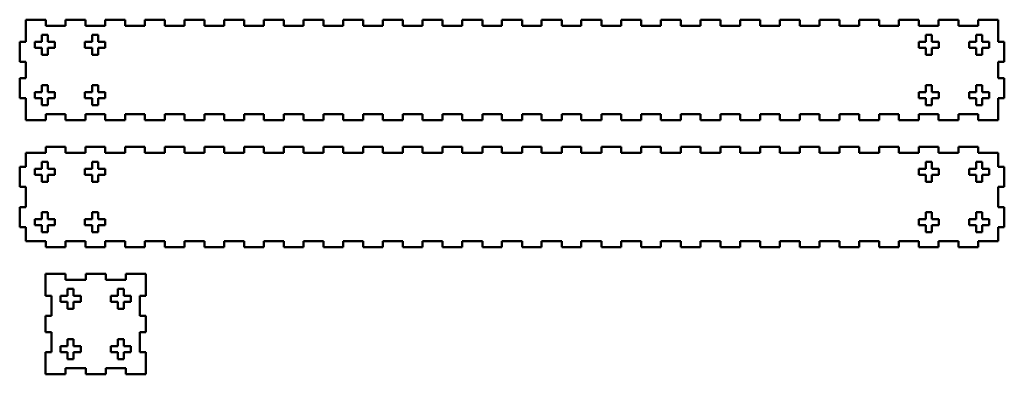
# Model space of a CAD drawing. Header units: millimetres. Extents: x 5 to 495, y 108 to 284.
import ezdxf

# ---------------------------------------------------------------- set-up
doc = ezdxf.new("R2010")
doc.units = ezdxf.units.MM
doc.layers.add('Visible (ISO)', color=7, linetype='Continuous', lineweight=50)

msp = doc.modelspace()

# ---------------------------------------------------------------- linework, layer by layer
at = {"layer": 'Visible (ISO)'}
for p, q in [((18.25, 284.07), (8.25, 284.07)), ((8.25, 284.07), (8.25, 273.07)), ((18.25, 281.07), (18.25, 284.07)), ((18.25, 281.07), (28, 281.07)), ((38, 284.07), (28, 284.07)), ((28, 284.07), (28, 281.07)), ((38, 281.07), (38, 284.07)), ((38, 281.07), (47.75, 281.07)), ((57.75, 284.07), (47.75, 284.07)), ((47.75, 284.07), (47.75, 281.07)), ((57.75, 281.07), (57.75, 284.07)), ((57.75, 281.07), (67.5, 281.07)), ((77.5, 284.07), (67.5, 284.07)), ((67.5, 284.07), (67.5, 281.07)), ((77.5, 281.07), (77.5, 284.07)), ((77.5, 281.07), (87.25, 281.07)), ((97.25, 284.07), (87.25, 284.07)), ((87.25, 284.07), (87.25, 281.07)), ((97.25, 281.07), (97.25, 284.07)), ((97.25, 281.07), (107, 281.07)), ((117, 284.07), (107, 284.07)), ((107, 284.07), (107, 281.07)), ((117, 281.07), (117, 284.07)), ((117, 281.07), (126.75, 281.07)), ((136.75, 284.07), (126.75, 284.07)), ((126.75, 284.07), (126.75, 281.07)), ((136.75, 281.07), (136.75, 284.07)), ((136.75, 281.07), (146.5, 281.07)), ((156.5, 284.07), (146.5, 284.07)), ((146.5, 284.07), (146.5, 281.07)), ((156.5, 281.07), (156.5, 284.07)), ((156.5, 281.07), (166.25, 281.07)), ((176.25, 284.07), (166.25, 284.07)), ((166.25, 284.07), (166.25, 281.07)), ((176.25, 281.07), (176.25, 284.07)), ((176.25, 281.07), (186, 281.07)), ((196, 284.07), (186, 284.07)), ((186, 284.07), (186, 281.07)), ((196, 281.07), (196, 284.07)), ((196, 281.07), (205.75, 281.07)), ((215.75, 284.07), (205.75, 284.07)), ((205.75, 284.07), (205.75, 281.07)), ((215.75, 281.07), (215.75, 284.07)), ((215.75, 281.07), (225.5, 281.07)), ((235.5, 284.07), (225.5, 284.07)), ((225.5, 284.07), (225.5, 281.07)), ((235.5, 281.07), (235.5, 284.07)), ((235.5, 281.07), (245.25, 281.07)), ((255.25, 284.07), (245.25, 284.07)), ((245.25, 284.07), (245.25, 281.07)), ((255.25, 281.07), (255.25, 284.07)), ((255.25, 281.07), (265, 281.07)), ((275, 284.07), (265, 284.07)), ((265, 284.07), (265, 281.07)), ((275, 281.07), (275, 284.07)), ((275, 281.07), (284.75, 281.07)), ((294.75, 284.07), (284.75, 284.07)), ((284.75, 284.07), (284.75, 281.07)), ((294.75, 281.07), (294.75, 284.07)), ((294.75, 281.07), (304.5, 281.07)), ((314.5, 284.07), (304.5, 284.07)), ((304.5, 284.07), (304.5, 281.07)), ((314.5, 281.07), (314.5, 284.07)), ((314.5, 281.07), (324.25, 281.07)), ((334.25, 284.07), (324.25, 284.07)), ((324.25, 284.07), (324.25, 281.07)), ((334.25, 281.07), (334.25, 284.07)), ((334.25, 281.07), (344, 281.07)), ((354, 284.07), (344, 284.07)), ((344, 284.07), (344, 281.07)), ((354, 281.07), (354, 284.07)), ((354, 281.07), (363.75, 281.07)), ((373.75, 284.07), (363.75, 284.07)), ((363.75, 284.07), (363.75, 281.07)), ((373.75, 281.07), (373.75, 284.07)), ((373.75, 281.07), (383.5, 281.07)), ((393.5, 284.07), (383.5, 284.07)), ((383.5, 284.07), (383.5, 281.07)), ((393.5, 281.07), (393.5, 284.07)), ((393.5, 281.07), (403.25, 281.07)), ((413.25, 284.07), (403.25, 284.07)), ((403.25, 284.07), (403.25, 281.07)), ((413.25, 281.07), (413.25, 284.07)), ((413.25, 281.07), (423, 281.07)), ((433, 284.07), (423, 284.07)), ((423, 284.07), (423, 281.07)), ((433, 281.07), (433, 284.07)), ((433, 281.07), (442.75, 281.07)), ((452.75, 284.07), (442.75, 284.07)), ((442.75, 284.07), (442.75, 281.07)), ((452.75, 281.07), (452.75, 284.07)), ((452.75, 281.07), (462.5, 281.07)), ((472.5, 284.07), (462.5, 284.07)), ((462.5, 284.07), (462.5, 281.07)), ((472.5, 281.07), (472.5, 284.07)), ((472.5, 281.07), (482.25, 281.07)), ((492.25, 284.07), (482.25, 284.07)), ((482.25, 284.07), (482.25, 281.07)), ((492.25, 273.07), (492.25, 284.07)), ((16.25, 273.07), (16.25, 276.57)), ((16.25, 276.57), (19.25, 276.57)), ((19.25, 276.57), (19.25, 273.07)), ((41.25, 273.07), (41.25, 276.57)), ((41.25, 276.57), (44.25, 276.57)), ((44.25, 276.57), (44.25, 273.07)), ((456.25, 273.07), (456.25, 276.57)), ((456.25, 276.57), (459.25, 276.57)), ((459.25, 276.57), (459.25, 273.07)), ((481.25, 273.07), (481.25, 276.57)), ((481.25, 276.57), (484.25, 276.57)), ((484.25, 276.57), (484.25, 273.07)), ((5.25, 273.07), (8.25, 273.07)), ((5.25, 263.07), (5.25, 273.07)), ((12.75, 270.07), (12.75, 273.07)), ((12.75, 273.07), (16.25, 273.07)), ((16.25, 270.07), (12.75, 270.07)), ((16.25, 266.57), (16.25, 270.07)), ((19.25, 273.07), (22.75, 273.07)), ((19.25, 270.07), (19.25, 266.57)), ((22.75, 270.07), (19.25, 270.07)), ((22.75, 273.07), (22.75, 270.07)), ((37.75, 270.07), (37.75, 273.07)), ((37.75, 273.07), (41.25, 273.07)), ((41.25, 270.07), (37.75, 270.07)), ((41.25, 266.57), (41.25, 270.07)), ((44.25, 273.07), (47.75, 273.07)), ((47.75, 270.07), (44.25, 270.07)), ((44.25, 270.07), (44.25, 266.57)), ((47.75, 273.07), (47.75, 270.07)), ((452.75, 270.07), (452.75, 273.07)), ((452.75, 273.07), (456.25, 273.07)), ((456.25, 270.07), (452.75, 270.07)), ((456.25, 266.57), (456.25, 270.07)), ((459.25, 273.07), (462.75, 273.07)), ((459.25, 270.07), (459.25, 266.57)), ((462.75, 270.07), (459.25, 270.07)), ((462.75, 273.07), (462.75, 270.07)), ((477.75, 273.07), (481.25, 273.07)), ((477.75, 270.07), (477.75, 273.07)), ((481.25, 270.07), (477.75, 270.07)), ((481.25, 266.57), (481.25, 270.07)), ((484.25, 273.07), (487.75, 273.07)), ((487.75, 270.07), (484.25, 270.07)), ((484.25, 270.07), (484.25, 266.57)), ((487.75, 273.07), (487.75, 270.07)), ((495.25, 273.07), (492.25, 273.07)), ((495.25, 263.07), (495.25, 273.07)), ((19.25, 266.57), (16.25, 266.57)), ((44.25, 266.57), (41.25, 266.57)), ((459.25, 266.57), (456.25, 266.57)), ((484.25, 266.57), (481.25, 266.57)), ((8.25, 263.07), (5.25, 263.07)), ((8.25, 255.07), (8.25, 263.07)), ((492.25, 263.07), (492.25, 255.07)), ((492.25, 263.07), (495.25, 263.07)), ((8.25, 255.07), (5.25, 255.07)), ((5.25, 255.07), (5.25, 245.07)), ((495.25, 255.07), (492.25, 255.07)), ((495.25, 245.07), (495.25, 255.07)), ((16.25, 248.07), (16.25, 251.57)), ((16.25, 251.57), (19.25, 251.57)), ((19.25, 251.57), (19.25, 248.07)), ((41.25, 248.07), (41.25, 251.57)), ((41.25, 251.57), (44.25, 251.57)), ((44.25, 251.57), (44.25, 248.07)), ((456.25, 248.07), (456.25, 251.57)), ((456.25, 251.57), (459.25, 251.57)), ((459.25, 251.57), (459.25, 248.07)), ((481.25, 248.07), (481.25, 251.57)), ((481.25, 251.57), (484.25, 251.57)), ((484.25, 251.57), (484.25, 248.07)), ((5.25, 245.07), (8.25, 245.07)), ((8.25, 234.07), (8.25, 245.07)), ((12.75, 245.07), (12.75, 248.07)), ((12.75, 248.07), (16.25, 248.07)), ((16.25, 245.07), (12.75, 245.07)), ((16.25, 241.57), (16.25, 245.07)), ((19.25, 248.07), (22.75, 248.07)), ((19.25, 245.07), (19.25, 241.57)), ((22.75, 245.07), (19.25, 245.07)), ((22.75, 248.07), (22.75, 245.07)), ((37.75, 248.07), (41.25, 248.07)), ((37.75, 245.07), (37.75, 248.07)), ((41.25, 245.07), (37.75, 245.07)), ((41.25, 241.57), (41.25, 245.07)), ((44.25, 248.07), (47.75, 248.07)), ((44.25, 245.07), (44.25, 241.57)), ((47.75, 245.07), (44.25, 245.07)), ((47.75, 248.07), (47.75, 245.07)), ((452.75, 245.07), (452.75, 248.07)), ((452.75, 248.07), (456.25, 248.07)), ((456.25, 245.07), (452.75, 245.07)), ((456.25, 241.57), (456.25, 245.07)), ((459.25, 248.07), (462.75, 248.07)), ((459.25, 245.07), (459.25, 241.57)), ((462.75, 245.07), (459.25, 245.07)), ((462.75, 248.07), (462.75, 245.07)), ((477.75, 245.07), (477.75, 248.07)), ((477.75, 248.07), (481.25, 248.07)), ((481.25, 245.07), (477.75, 245.07)), ((481.25, 241.57), (481.25, 245.07)), ((484.25, 248.07), (487.75, 248.07)), ((484.25, 245.07), (484.25, 241.57)), ((487.75, 245.07), (484.25, 245.07)), ((487.75, 248.07), (487.75, 245.07)), ((492.25, 245.07), (495.25, 245.07)), ((492.25, 245.07), (492.25, 234.07)), ((19.25, 241.57), (16.25, 241.57)), ((44.25, 241.57), (41.25, 241.57)), ((459.25, 241.57), (456.25, 241.57)), ((484.25, 241.57), (481.25, 241.57)), ((28, 237.07), (18.25, 237.07)), ((18.25, 237.07), (18.25, 234.07)), ((28, 234.07), (28, 237.07)), ((47.75, 237.07), (38, 237.07)), ((38, 237.07), (38, 234.07)), ((47.75, 234.07), (47.75, 237.07)), ((67.5, 237.07), (57.75, 237.07)), ((57.75, 237.07), (57.75, 234.07)), ((67.5, 234.07), (67.5, 237.07)), ((87.25, 237.07), (77.5, 237.07)), ((77.5, 237.07), (77.5, 234.07)), ((87.25, 234.07), (87.25, 237.07)), ((107, 237.07), (97.25, 237.07)), ((97.25, 237.07), (97.25, 234.07)), ((107, 234.07), (107, 237.07)), ((126.75, 237.07), (117, 237.07)), ((117, 237.07), (117, 234.07)), ((126.75, 237.07), (126.75, 234.07)), ((146.5, 237.07), (136.75, 237.07)), ((136.75, 234.07), (136.75, 237.07)), ((146.5, 234.07), (146.5, 237.07)), ((166.25, 237.07), (156.5, 237.07)), ((156.5, 237.07), (156.5, 234.07)), ((166.25, 234.07), (166.25, 237.07)), ((186, 237.07), (176.25, 237.07)), ((176.25, 237.07), (176.25, 234.07)), ((186, 234.07), (186, 237.07)), ((205.75, 237.07), (196, 237.07)), ((196, 237.07), (196, 234.07)), ((205.75, 234.07), (205.75, 237.07)), ((225.5, 237.07), (215.75, 237.07)), ((215.75, 237.07), (215.75, 234.07)), ((225.5, 234.07), (225.5, 237.07)), ((245.25, 237.07), (235.5, 237.07)), ((235.5, 237.07), (235.5, 234.07)), ((245.25, 234.07), (245.25, 237.07)), ((265, 237.07), (255.25, 237.07)), ((255.25, 237.07), (255.25, 234.07)), ((265, 234.07), (265, 237.07)), ((284.75, 237.07), (275, 237.07)), ((275, 237.07), (275, 234.07)), ((284.75, 234.07), (284.75, 237.07)), ((304.5, 237.07), (294.75, 237.07)), ((294.75, 237.07), (294.75, 234.07)), ((304.5, 234.07), (304.5, 237.07)), ((324.25, 237.07), (314.5, 237.07)), ((314.5, 237.07), (314.5, 234.07)), ((324.25, 234.07), (324.25, 237.07)), ((344, 237.07), (334.25, 237.07)), ((334.25, 237.07), (334.25, 234.07)), ((344, 237.07), (344, 234.07)), ((363.75, 237.07), (354, 237.07)), ((354, 234.07), (354, 237.07)), ((363.75, 237.07), (363.75, 234.07)), ((383.5, 237.07), (373.75, 237.07)), ((373.75, 234.07), (373.75, 237.07)), ((383.5, 237.07), (383.5, 234.07)), ((403.25, 237.07), (393.5, 237.07)), ((393.5, 234.07), (393.5, 237.07)), ((403.25, 234.07), (403.25, 237.07)), ((423, 237.07), (413.25, 237.07)), ((413.25, 237.07), (413.25, 234.07)), ((423, 237.07), (423, 234.07)), ((442.75, 237.07), (433, 237.07)), ((433, 234.07), (433, 237.07)), ((442.75, 234.07), (442.75, 237.07)), ((462.5, 237.07), (452.75, 237.07)), ((452.75, 237.07), (452.75, 234.07)), ((462.5, 234.07), (462.5, 237.07)), ((482.25, 237.07), (472.5, 237.07)), ((472.5, 237.07), (472.5, 234.07)), ((482.25, 234.07), (482.25, 237.07)), ((18.25, 234.07), (8.25, 234.07)), ((38, 234.07), (28, 234.07)), ((57.75, 234.07), (47.75, 234.07)), ((77.5, 234.07), (67.5, 234.07)), ((97.25, 234.07), (87.25, 234.07)), ((117, 234.07), (107, 234.07)), ((126.75, 234.07), (136.75, 234.07)), ((156.5, 234.07), (146.5, 234.07)), ((176.25, 234.07), (166.25, 234.07)), ((196, 234.07), (186, 234.07)), ((215.75, 234.07), (205.75, 234.07)), ((235.5, 234.07), (225.5, 234.07)), ((255.25, 234.07), (245.25, 234.07)), ((275, 234.07), (265, 234.07)), ((294.75, 234.07), (284.75, 234.07)), ((314.5, 234.07), (304.5, 234.07)), ((334.25, 234.07), (324.25, 234.07)), ((344, 234.07), (354, 234.07)), ((363.75, 234.07), (373.75, 234.07)), ((383.5, 234.07), (393.5, 234.07)), ((413.25, 234.07), (403.25, 234.07)), ((423, 234.07), (433, 234.07)), ((452.75, 234.07), (442.75, 234.07)), ((472.5, 234.07), (462.5, 234.07)), ((492.25, 234.07), (482.25, 234.07)), ((28, 220.95), (18.25, 220.95)), ((18.25, 220.95), (18.25, 217.95)), ((28, 217.95), (28, 220.95)), ((47.75, 220.95), (38, 220.95)), ((38, 220.95), (38, 217.95)), ((47.75, 217.95), (47.75, 220.95)), ((67.5, 220.95), (57.75, 220.95)), ((57.75, 220.95), (57.75, 217.95)), ((67.5, 217.95), (67.5, 220.95)), ((87.25, 220.95), (77.5, 220.95)), ((77.5, 220.95), (77.5, 217.95)), ((87.25, 217.95), (87.25, 220.95)), ((107, 220.95), (97.25, 220.95)), ((97.25, 220.95), (97.25, 217.95)), ((107, 217.95), (107, 220.95)), ((126.75, 220.95), (117, 220.95)), ((117, 220.95), (117, 217.95)), ((126.75, 217.95), (126.75, 220.95)), ((146.5, 220.95), (136.75, 220.95)), ((136.75, 220.95), (136.75, 217.95)), ((146.5, 217.95), (146.5, 220.95)), ((166.25, 220.95), (156.5, 220.95)), ((156.5, 220.95), (156.5, 217.95)), ((166.25, 217.95), (166.25, 220.95)), ((186, 220.95), (176.25, 220.95)), ((176.25, 220.95), (176.25, 217.95)), ((186, 217.95), (186, 220.95)), ((205.75, 220.95), (196, 220.95)), ((196, 220.95), (196, 217.95)), ((205.75, 217.95), (205.75, 220.95)), ((225.5, 220.95), (215.75, 220.95)), ((215.75, 220.95), (215.75, 217.95)), ((225.5, 217.95), (225.5, 220.95)), ((245.25, 220.95), (235.5, 220.95)), ((235.5, 220.95), (235.5, 217.95)), ((245.25, 217.95), (245.25, 220.95)), ((265, 220.95), (255.25, 220.95)), ((255.25, 220.95), (255.25, 217.95)), ((265, 217.95), (265, 220.95)), ((284.75, 220.95), (275, 220.95)), ((275, 220.95), (275, 217.95)), ((284.75, 217.95), (284.75, 220.95)), ((304.5, 220.95), (294.75, 220.95)), ((294.75, 220.95), (294.75, 217.95)), ((304.5, 217.95), (304.5, 220.95)), ((324.25, 220.95), (314.5, 220.95)), ((314.5, 220.95), (314.5, 217.95)), ((324.25, 217.95), (324.25, 220.95)), ((344, 220.95), (334.25, 220.95)), ((334.25, 220.95), (334.25, 217.95)), ((344, 217.95), (344, 220.95)), ((363.75, 220.95), (354, 220.95)), ((354, 220.95), (354, 217.95)), ((363.75, 217.95), (363.75, 220.95)), ((383.5, 220.95), (373.75, 220.95)), ((373.75, 220.95), (373.75, 217.95)), ((383.5, 217.95), (383.5, 220.95)), ((403.25, 220.95), (393.5, 220.95)), ((393.5, 220.95), (393.5, 217.95)), ((403.25, 217.95), (403.25, 220.95)), ((423, 220.95), (413.25, 220.95)), ((413.25, 220.95), (413.25, 217.95)), ((423, 217.95), (423, 220.95)), ((442.75, 220.95), (433, 220.95)), ((433, 220.95), (433, 217.95)), ((442.75, 217.95), (442.75, 220.95)), ((462.5, 220.95), (452.75, 220.95)), ((452.75, 220.95), (452.75, 217.95)), ((462.5, 217.95), (462.5, 220.95)), ((482.25, 220.95), (472.5, 220.95)), ((472.5, 220.95), (472.5, 217.95)), ((482.25, 217.95), (482.25, 220.95)), ((8.25, 217.95), (8.25, 210.95)), ((18.25, 217.95), (8.25, 217.95)), ((38, 217.95), (28, 217.95)), ((57.75, 217.95), (47.75, 217.95)), ((77.5, 217.95), (67.5, 217.95)), ((97.25, 217.95), (87.25, 217.95)), ((117, 217.95), (107, 217.95)), ((136.75, 217.95), (126.75, 217.95)), ((156.5, 217.95), (146.5, 217.95)), ((176.25, 217.95), (166.25, 217.95)), ((196, 217.95), (186, 217.95)), ((215.75, 217.95), (205.75, 217.95)), ((235.5, 217.95), (225.5, 217.95)), ((255.25, 217.95), (245.25, 217.95)), ((275, 217.95), (265, 217.95)), ((294.75, 217.95), (284.75, 217.95)), ((314.5, 217.95), (304.5, 217.95)), ((334.25, 217.95), (324.25, 217.95)), ((354, 217.95), (344, 217.95)), ((373.75, 217.95), (363.75, 217.95)), ((393.5, 217.95), (383.5, 217.95)), ((413.25, 217.95), (403.25, 217.95)), ((433, 217.95), (423, 217.95)), ((452.75, 217.95), (442.75, 217.95)), ((472.5, 217.95), (462.5, 217.95)), ((492.25, 217.95), (482.25, 217.95)), ((492.25, 210.95), (492.25, 217.95)), ((8.25, 210.95), (5.25, 210.95)), ((5.25, 210.95), (5.25, 200.95)), ((16.25, 209.95), (16.25, 213.45)), ((16.25, 213.45), (19.25, 213.45)), ((19.25, 213.45), (19.25, 209.95)), ((41.25, 209.95), (41.25, 213.45)), ((41.25, 213.45), (44.25, 213.45)), ((44.25, 213.45), (44.25, 209.95)), ((456.25, 209.95), (456.25, 213.45)), ((456.25, 213.45), (459.25, 213.45)), ((459.25, 213.45), (459.25, 209.95)), ((481.25, 209.95), (481.25, 213.45)), ((481.25, 213.45), (484.25, 213.45)), ((484.25, 213.45), (484.25, 209.95)), ((495.25, 210.95), (492.25, 210.95)), ((495.25, 200.95), (495.25, 210.95)), ((12.75, 209.95), (16.25, 209.95)), ((12.75, 206.95), (12.75, 209.95)), ((16.25, 206.95), (12.75, 206.95)), ((16.25, 203.45), (16.25, 206.95)), ((19.25, 209.95), (22.75, 209.95)), ((22.75, 206.95), (19.25, 206.95)), ((19.25, 206.95), (19.25, 203.45)), ((22.75, 209.95), (22.75, 206.95)), ((37.75, 206.95), (37.75, 209.95)), ((37.75, 209.95), (41.25, 209.95)), ((41.25, 206.95), (37.75, 206.95)), ((41.25, 203.45), (41.25, 206.95)), ((44.25, 209.95), (47.75, 209.95)), ((47.75, 206.95), (44.25, 206.95)), ((44.25, 206.95), (44.25, 203.45)), ((47.75, 209.95), (47.75, 206.95)), ((452.75, 206.95), (452.75, 209.95)), ((452.75, 209.95), (456.25, 209.95)), ((456.25, 206.95), (452.75, 206.95)), ((456.25, 203.45), (456.25, 206.95)), ((459.25, 209.95), (462.75, 209.95)), ((462.75, 206.95), (459.25, 206.95)), ((459.25, 206.95), (459.25, 203.45)), ((462.75, 209.95), (462.75, 206.95)), ((477.75, 206.95), (477.75, 209.95)), ((477.75, 209.95), (481.25, 209.95)), ((481.25, 206.95), (477.75, 206.95)), ((481.25, 203.45), (481.25, 206.95)), ((484.25, 209.95), (487.75, 209.95)), ((487.75, 206.95), (484.25, 206.95)), ((484.25, 206.95), (484.25, 203.45)), ((487.75, 209.95), (487.75, 206.95)), ((5.25, 200.95), (8.25, 200.95)), ((8.25, 200.95), (8.25, 190.95)), ((19.25, 203.45), (16.25, 203.45)), ((44.25, 203.45), (41.25, 203.45)), ((459.25, 203.45), (456.25, 203.45)), ((484.25, 203.45), (481.25, 203.45)), ((492.25, 190.95), (492.25, 200.95)), ((492.25, 200.95), (495.25, 200.95)), ((8.25, 190.95), (5.25, 190.95)), ((5.25, 190.95), (5.25, 180.95)), ((16.25, 184.95), (16.25, 188.45)), ((16.25, 188.45), (19.25, 188.45)), ((19.25, 188.45), (19.25, 184.95)), ((41.25, 184.95), (41.25, 188.45)), ((41.25, 188.45), (44.25, 188.45)), ((44.25, 188.45), (44.25, 184.95)), ((456.25, 184.95), (456.25, 188.45)), ((456.25, 188.45), (459.25, 188.45)), ((459.25, 188.45), (459.25, 184.95)), ((481.25, 184.95), (481.25, 188.45)), ((481.25, 188.45), (484.25, 188.45)), ((484.25, 188.45), (484.25, 184.95)), ((495.25, 190.95), (492.25, 190.95)), ((495.25, 180.95), (495.25, 190.95)), ((12.75, 184.95), (16.25, 184.95)), ((12.75, 181.95), (12.75, 184.95)), ((16.25, 181.95), (12.75, 181.95)), ((16.25, 178.45), (16.25, 181.95)), ((19.25, 184.95), (22.75, 184.95)), ((22.75, 181.95), (19.25, 181.95)), ((19.25, 181.95), (19.25, 178.45)), ((22.75, 184.95), (22.75, 181.95)), ((37.75, 184.95), (41.25, 184.95)), ((37.75, 181.95), (37.75, 184.95)), ((41.25, 181.95), (37.75, 181.95)), ((41.25, 178.45), (41.25, 181.95)), ((44.25, 184.95), (47.75, 184.95)), ((47.75, 181.95), (44.25, 181.95)), ((44.25, 181.95), (44.25, 178.45)), ((47.75, 184.95), (47.75, 181.95)), ((452.75, 181.95), (452.75, 184.95)), ((452.75, 184.95), (456.25, 184.95)), ((456.25, 181.95), (452.75, 181.95)), ((456.25, 178.45), (456.25, 181.95)), ((459.25, 184.95), (462.75, 184.95)), ((462.75, 181.95), (459.25, 181.95)), ((459.25, 181.95), (459.25, 178.45)), ((462.75, 184.95), (462.75, 181.95)), ((477.75, 181.95), (477.75, 184.95)), ((477.75, 184.95), (481.25, 184.95)), ((481.25, 181.95), (477.75, 181.95)), ((481.25, 178.45), (481.25, 181.95)), ((484.25, 184.95), (487.75, 184.95)), ((487.75, 181.95), (484.25, 181.95)), ((484.25, 181.95), (484.25, 178.45)), ((487.75, 184.95), (487.75, 181.95)), ((5.25, 180.95), (8.25, 180.95)), ((8.25, 180.95), (8.25, 173.95)), ((19.25, 178.45), (16.25, 178.45)), ((44.25, 178.45), (41.25, 178.45)), ((459.25, 178.45), (456.25, 178.45)), ((484.25, 178.45), (481.25, 178.45)), ((492.25, 173.95), (492.25, 180.95)), ((492.25, 180.95), (495.25, 180.95)), ((8.25, 173.95), (18.25, 173.95)), ((18.25, 173.95), (18.25, 170.95)), ((28, 170.95), (28, 173.95)), ((28, 173.95), (38, 173.95)), ((38, 173.95), (38, 170.95)), ((47.75, 170.95), (47.75, 173.95)), ((47.75, 173.95), (57.75, 173.95)), ((57.75, 173.95), (57.75, 170.95)), ((67.5, 170.95), (67.5, 173.95)), ((67.5, 173.95), (77.5, 173.95)), ((77.5, 173.95), (77.5, 170.95)), ((87.25, 170.95), (87.25, 173.95)), ((87.25, 173.95), (97.25, 173.95)), ((97.25, 173.95), (97.25, 170.95)), ((107, 170.95), (107, 173.95)), ((107, 173.95), (117, 173.95)), ((117, 173.95), (117, 170.95)), ((126.75, 170.95), (126.75, 173.95)), ((126.75, 173.95), (136.75, 173.95)), ((136.75, 173.95), (136.75, 170.95)), ((146.5, 170.95), (146.5, 173.95)), ((146.5, 173.95), (156.5, 173.95)), ((156.5, 173.95), (156.5, 170.95)), ((166.25, 170.95), (166.25, 173.95)), ((166.25, 173.95), (176.25, 173.95)), ((176.25, 173.95), (176.25, 170.95)), ((186, 170.95), (186, 173.95)), ((186, 173.95), (196, 173.95)), ((196, 173.95), (196, 170.95)), ((205.75, 170.95), (205.75, 173.95)), ((205.75, 173.95), (215.75, 173.95)), ((215.75, 173.95), (215.75, 170.95)), ((225.5, 170.95), (225.5, 173.95)), ((225.5, 173.95), (235.5, 173.95)), ((235.5, 173.95), (235.5, 170.95)), ((245.25, 170.95), (245.25, 173.95)), ((245.25, 173.95), (255.25, 173.95)), ((255.25, 173.95), (255.25, 170.95)), ((265, 170.95), (265, 173.95)), ((265, 173.95), (275, 173.95)), ((275, 173.95), (275, 170.95)), ((284.75, 170.95), (284.75, 173.95)), ((284.75, 173.95), (294.75, 173.95)), ((294.75, 173.95), (294.75, 170.95)), ((304.5, 170.95), (304.5, 173.95)), ((304.5, 173.95), (314.5, 173.95)), ((314.5, 173.95), (314.5, 170.95)), ((324.25, 170.95), (324.25, 173.95)), ((324.25, 173.95), (334.25, 173.95)), ((334.25, 173.95), (334.25, 170.95)), ((344, 170.95), (344, 173.95)), ((344, 173.95), (354, 173.95)), ((354, 173.95), (354, 170.95)), ((363.75, 170.95), (363.75, 173.95)), ((363.75, 173.95), (373.75, 173.95)), ((373.75, 173.95), (373.75, 170.95)), ((383.5, 170.95), (383.5, 173.95)), ((383.5, 173.95), (393.5, 173.95)), ((393.5, 173.95), (393.5, 170.95)), ((403.25, 170.95), (403.25, 173.95)), ((403.25, 173.95), (413.25, 173.95)), ((413.25, 173.95), (413.25, 170.95)), ((423, 170.95), (423, 173.95)), ((423, 173.95), (433, 173.95)), ((433, 173.95), (433, 170.95)), ((442.75, 170.95), (442.75, 173.95)), ((442.75, 173.95), (452.75, 173.95)), ((452.75, 173.95), (452.75, 170.95)), ((462.5, 170.95), (462.5, 173.95)), ((462.5, 173.95), (472.5, 173.95)), ((472.5, 173.95), (472.5, 170.95)), ((482.25, 170.95), (482.25, 173.95)), ((482.25, 173.95), (492.25, 173.95)), ((18.25, 170.95), (28, 170.95)), ((38, 170.95), (47.75, 170.95)), ((57.75, 170.95), (67.5, 170.95)), ((77.5, 170.95), (87.25, 170.95)), ((97.25, 170.95), (107, 170.95)), ((117, 170.95), (126.75, 170.95)), ((136.75, 170.95), (146.5, 170.95)), ((156.5, 170.95), (166.25, 170.95)), ((176.25, 170.95), (186, 170.95)), ((196, 170.95), (205.75, 170.95)), ((215.75, 170.95), (225.5, 170.95)), ((235.5, 170.95), (245.25, 170.95)), ((255.25, 170.95), (265, 170.95)), ((275, 170.95), (284.75, 170.95)), ((294.75, 170.95), (304.5, 170.95)), ((314.5, 170.95), (324.25, 170.95)), ((334.25, 170.95), (344, 170.95)), ((354, 170.95), (363.75, 170.95)), ((373.75, 170.95), (383.5, 170.95)), ((393.5, 170.95), (403.25, 170.95)), ((413.25, 170.95), (423, 170.95)), ((433, 170.95), (442.75, 170.95)), ((452.75, 170.95), (462.5, 170.95)), ((472.5, 170.95), (482.25, 170.95)), ((28.1, 157.84), (18.1, 157.84)), ((18.1, 157.84), (18.1, 146.84)), ((28.1, 154.84), (28.1, 157.84)), ((38.1, 157.84), (38.1, 154.84)), ((48.1, 157.84), (38.1, 157.84)), ((48.1, 154.84), (48.1, 157.84)), ((58.1, 157.84), (58.1, 154.84)), ((68.1, 157.84), (58.1, 157.84)), ((68.1, 146.84), (68.1, 157.84)), ((38.1, 154.84), (28.1, 154.84)), ((58.1, 154.84), (48.1, 154.84)), ((29.1, 150.34), (32.1, 150.34)), ((29.1, 146.84), (29.1, 150.34)), ((32.1, 150.34), (32.1, 146.84)), ((54.1, 150.34), (57.1, 150.34)), ((54.1, 146.84), (54.1, 150.34)), ((57.1, 150.34), (57.1, 146.84)), ((18.1, 146.84), (21.1, 146.84)), ((21.1, 146.84), (21.1, 136.84)), ((25.6, 146.84), (29.1, 146.84)), ((25.6, 143.84), (25.6, 146.84)), ((29.1, 143.84), (25.6, 143.84)), ((29.1, 140.34), (29.1, 143.84)), ((32.1, 146.84), (35.6, 146.84)), ((32.1, 143.84), (32.1, 140.34)), ((35.6, 143.84), (32.1, 143.84)), ((35.6, 146.84), (35.6, 143.84)), ((50.6, 146.84), (54.1, 146.84)), ((50.6, 143.84), (50.6, 146.84)), ((54.1, 143.84), (50.6, 143.84)), ((54.1, 140.34), (54.1, 143.84)), ((57.1, 146.84), (60.6, 146.84)), ((60.6, 143.84), (57.1, 143.84)), ((57.1, 143.84), (57.1, 140.34)), ((60.6, 146.84), (60.6, 143.84)), ((65.1, 136.84), (65.1, 146.84)), ((65.1, 146.84), (68.1, 146.84)), ((32.1, 140.34), (29.1, 140.34)), ((57.1, 140.34), (54.1, 140.34)), ((18.1, 136.84), (18.1, 128.84)), ((21.1, 136.84), (18.1, 136.84)), ((68.1, 136.84), (65.1, 136.84)), ((68.1, 128.84), (68.1, 136.84)), ((18.1, 128.84), (21.1, 128.84)), ((21.1, 128.84), (21.1, 118.84)), ((65.1, 118.84), (65.1, 128.84)), ((65.1, 128.84), (68.1, 128.84)), ((29.1, 125.34), (32.1, 125.34)), ((29.1, 121.84), (29.1, 125.34)), ((32.1, 125.34), (32.1, 121.84)), ((54.1, 125.34), (57.1, 125.34)), ((54.1, 121.84), (54.1, 125.34)), ((57.1, 125.34), (57.1, 121.84)), ((18.1, 118.84), (18.1, 107.84)), ((21.1, 118.84), (18.1, 118.84)), ((25.6, 121.84), (29.1, 121.84)), ((25.6, 118.84), (25.6, 121.84)), ((29.1, 118.84), (25.6, 118.84)), ((29.1, 115.34), (29.1, 118.84)), ((32.1, 121.84), (35.6, 121.84)), ((35.6, 118.84), (32.1, 118.84)), ((32.1, 118.84), (32.1, 115.34)), ((35.6, 121.84), (35.6, 118.84)), ((50.6, 121.84), (54.1, 121.84)), ((50.6, 118.84), (50.6, 121.84)), ((54.1, 118.84), (50.6, 118.84)), ((54.1, 115.34), (54.1, 118.84)), ((57.1, 121.84), (60.6, 121.84)), ((60.6, 118.84), (57.1, 118.84)), ((57.1, 118.84), (57.1, 115.34)), ((60.6, 121.84), (60.6, 118.84)), ((68.1, 118.84), (65.1, 118.84)), ((68.1, 107.84), (68.1, 118.84)), ((32.1, 115.34), (29.1, 115.34)), ((57.1, 115.34), (54.1, 115.34)), ((18.1, 107.84), (28.1, 107.84)), ((28.1, 110.84), (38.1, 110.84)), ((28.1, 107.84), (28.1, 110.84)), ((38.1, 110.84), (38.1, 107.84)), ((38.1, 107.84), (48.1, 107.84)), ((48.1, 110.84), (58.1, 110.84)), ((48.1, 107.84), (48.1, 110.84)), ((58.1, 110.84), (58.1, 107.84)), ((58.1, 107.84), (68.1, 107.84))]:
    msp.add_line(p, q, dxfattribs=at)

doc.saveas('drawing.dxf')
